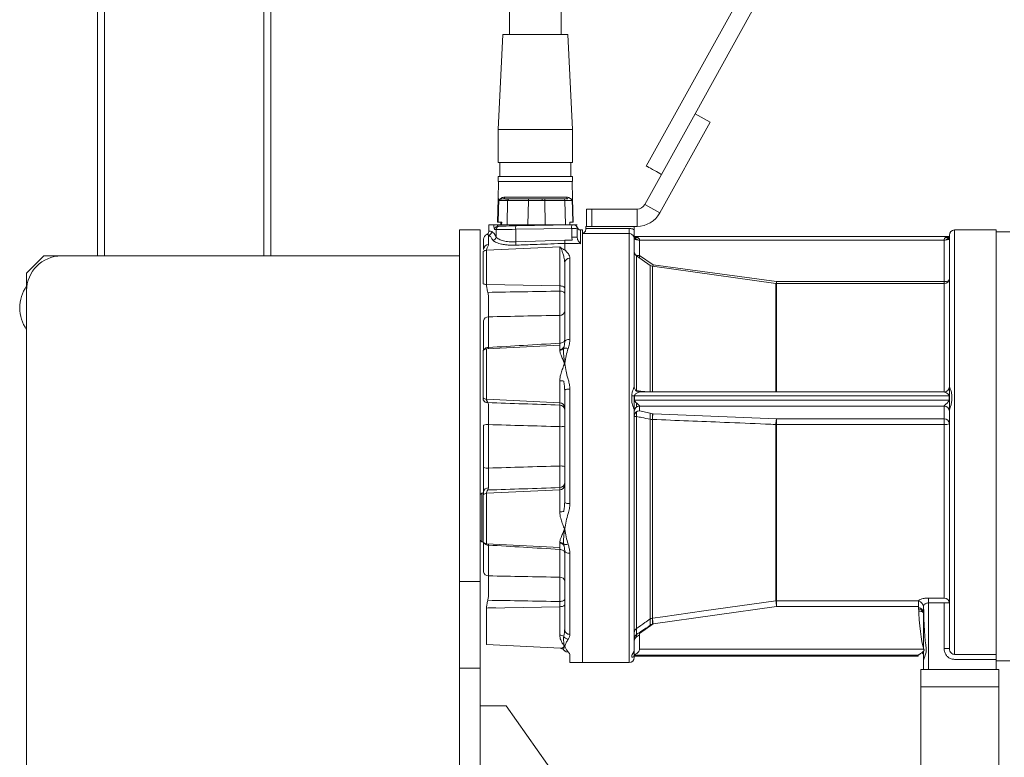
# Model space of a CAD drawing. Header units: millimetres. Extents: x 51 to 162, y 18 to 277.
# Tile 2 of 5: x 57 to 114, y 134 to 177. Entities that reach past the tile are written whole.
import ezdxf

# ---------------------------------------------------------------- set-up
doc = ezdxf.new("R2010")
doc.units = ezdxf.units.MM

msp = doc.modelspace()

# ---------------------------------------------------------------- linework, layer by layer
at = {"color": 7, "linetype": 'Continuous', "lineweight": 15}
for p, q in [((61.495, 219.429), (61.495, 163.212)), ((71.495, 219.429), (71.495, 163.212)), ((111.804, 201.989), (93.19, 168.409)), ((96.004, 171.422), (112.679, 201.504)), ((85.281, 179.112), (85.281, 176.012)), ((88.281, 176.012), (88.281, 179.112)), ((84.906, 176.012), (84.631, 170.512)), ((88.656, 176.012), (84.906, 176.012)), ((88.931, 170.512), (88.656, 176.012)), ((93.098, 166.18), (96.004, 171.422)), ((96.879, 170.938), (96.004, 171.422)), ((93.973, 165.695), (96.879, 170.938)), ((84.631, 170.512), (84.631, 168.612)), ((88.931, 170.512), (84.631, 170.512)), ((88.931, 168.612), (88.931, 170.512)), ((84.731, 168.612), (84.731, 167.812)), ((88.831, 167.812), (88.831, 168.612)), ((84.631, 167.812), (84.631, 167.512)), ((88.931, 167.812), (84.631, 167.812)), ((88.931, 167.512), (88.931, 167.812)), ((84.657, 167.512), (84.631, 166.512)), ((88.931, 166.512), (88.905, 167.512)), ((84.631, 166.512), (84.595, 165.162)), ((84.67, 166.512), (84.634, 165.162)), ((84.668, 166.415), (84.67, 166.512)), ((84.67, 166.512), (84.67, 166.512)), ((85.022, 166.61), (88.581, 166.61)), ((85.149, 165.012), (85.179, 166.415)), ((85.277, 166.512), (86.376, 166.512)), ((86.377, 166.415), (86.347, 165.012)), ((87.322, 166.512), (88.389, 166.512)), ((87.355, 165.012), (87.324, 166.415)), ((88.488, 166.415), (88.519, 165.012)), ((88.904, 166.512), (88.907, 166.415)), ((88.904, 166.512), (88.904, 166.512)), ((88.94, 165.162), (88.904, 166.512)), ((88.967, 165.162), (88.931, 166.512)), ((93.973, 165.695), (93.098, 166.18)), ((89.745, 165.922), (90.045, 165.922)), ((90.045, 165.922), (92.661, 165.922)), ((90.045, 164.922), (90.045, 165.922)), ((92.661, 164.922), (92.661, 165.922)), ((84.095, 164.641), (84.095, 165.012)), ((84.095, 165.012), (84.376, 165.012)), ((84.983, 165.012), (84.572, 165.012)), ((85.652, 164.95), (88.886, 165.007)), ((88.989, 165.012), (88.601, 165.012)), ((83.595, 164.712), (82.395, 164.712)), ((82.395, 163.212), (82.395, 164.712)), ((83.595, 144.398), (83.595, 164.712)), ((84.079, 164.42), (84.079, 163.875)), ((84.519, 164.317), (84.519, 164.734)), ((88.879, 164.807), (85.645, 164.751)), ((85.645, 164.022), (85.645, 164.751)), ((88.879, 164.292), (88.879, 164.807)), ((89.495, 164.712), (89.395, 164.712)), ((89.495, 164.509), (89.495, 139.712)), ((92.195, 164.509), (89.495, 164.509)), ((92.495, 164.912), (89.695, 164.912)), ((89.695, 164.804), (92.195, 164.804)), ((92.495, 164.722), (92.495, 164.912)), ((110.695, 155.65), (110.695, 164.412)), ((113.395, 164.712), (110.995, 164.712)), ((114.195, 164.612), (113.395, 164.612)), ((85.645, 164.022), (88.48, 164.126)), ((88.475, 163.569), (88.475, 163.938)), ((92.495, 164.194), (92.495, 155.65)), ((110.661, 164.341), (92.529, 164.341)), ((92.795, 164.129), (92.795, 163.242)), ((92.795, 164.129), (110.395, 164.129)), ((110.395, 161.737), (110.395, 164.129)), ((83.958, 163.542), (88.19, 163.747)), ((83.958, 163.542), (83.958, 161.565)), ((88.19, 161.48), (88.19, 163.747)), ((59.395, 163.212), (58.395, 163.212)), ((82.395, 163.212), (59.395, 163.212)), ((82.395, 144.398), (82.395, 162.733)), ((88.475, 158.247), (88.475, 162.815)), ((88.775, 163.076), (88.775, 158.395)), ((93.414, 162.669), (92.623, 163.223)), ((93.586, 162.706), (100.716, 161.737)), ((57.395, 162.212), (57.395, 161.212)), ((100.674, 161.615), (93.544, 162.617)), ((100.716, 161.737), (110.395, 161.737)), ((110.395, 161.612), (100.716, 161.612)), ((57.395, 130.212), (57.395, 161.212)), ((88.19, 158.17), (88.19, 159.779)), ((88.19, 158.061), (83.958, 157.839)), ((88.19, 157.804), (88.192, 157.762)), ((88.19, 154.723), (88.19, 156)), ((88.475, 148.982), (88.475, 155.443)), ((88.775, 155.522), (88.775, 148.903)), ((110.4, 155.354), (92.789, 155.354)), ((110.695, 155.255), (110.695, 155.646)), ((83.958, 154.928), (88.19, 154.723)), ((92.495, 154.255), (92.495, 155.124)), ((92.506, 155.124), (110.683, 155.124)), ((92.506, 154.885), (110.683, 154.885)), ((110.695, 154.256), (110.695, 155.255)), ((92.495, 154.254), (92.495, 140.507)), ((92.795, 154.533), (110.395, 154.533)), ((92.795, 154.533), (92.795, 154.262)), ((110.395, 153.802), (110.395, 154.533)), ((110.695, 140.525), (110.695, 154.254)), ((92.623, 153.937), (92.623, 141.682)), ((93.414, 153.775), (93.414, 142.235)), ((93.544, 153.767), (93.544, 142.284)), ((93.586, 154.098), (100.716, 153.802)), ((100.716, 153.802), (110.395, 153.802)), ((88.19, 151.075), (88.19, 153.35)), ((110.395, 153.475), (100.716, 153.475)), ((110.395, 153.475), (110.395, 143.446)), ((83.958, 149.497), (88.19, 149.702)), ((88.19, 148.425), (88.19, 149.702)), ((100.709, 149.47), (100.674, 149.469)), ((83.958, 146.585), (88.19, 146.363)), ((84.079, 146.502), (84.079, 144.727)), ((88.19, 144.646), (88.19, 146.254)), ((88.475, 141.609), (88.475, 146.178)), ((88.775, 146.029), (88.775, 141.349)), ((82.395, 144.398), (83.595, 144.398)), ((82.395, 139.396), (82.395, 144.398)), ((83.595, 139.396), (83.595, 144.398)), ((84.503, 142.871), (84.078, 142.895)), ((88.19, 141.306), (88.19, 142.945)), ((100.716, 142.955), (93.586, 141.953)), ((100.716, 143.287), (108.912, 143.287)), ((108.912, 142.955), (100.716, 142.955)), ((109.195, 142.6), (109.195, 142.956)), ((109.495, 143.166), (109.495, 139.312)), ((110.395, 140.525), (110.395, 143.166)), ((109.195, 140.575), (109.195, 142.6)), ((88.472, 141.581), (88.475, 141.609)), ((92.623, 141.202), (92.795, 141.322)), ((83.958, 140.767), (88.236, 140.543)), ((92.795, 140.484), (109.221, 140.484)), ((92.495, 140.184), (92.495, 140.012)), ((92.506, 140.146), (108.9, 140.146)), ((92.506, 140.091), (108.895, 140.091)), ((92.529, 140.084), (108.895, 140.084)), ((109.195, 140.208), (109.195, 140.359)), ((82.395, 124.712), (82.395, 139.396)), ((82.395, 139.396), (83.595, 139.396)), ((83.595, 124.712), (83.595, 139.396)), ((88.775, 139.712), (89.495, 139.712)), ((89.495, 139.712), (92.195, 139.712)), ((109.195, 139.312), (109.195, 139.835)), ((113.395, 139.812), (114.195, 139.812)), ((109.045, 139.312), (109.045, 138.312)), ((109.045, 139.312), (113.545, 139.312)), ((109.045, 138.312), (109.045, 126.212)), ((109.045, 138.312), (113.545, 138.312)), ((113.545, 126.212), (113.545, 138.312)), ((85.095, 137.212), (83.595, 137.212)), ((91.095, 128.712), (85.095, 137.212))]:
    msp.add_line(p, q, dxfattribs=at)
at = {"color": 8, "linetype": 'Continuous', "lineweight": 15}
for p, q in [((61.895, 219.429), (61.895, 163.212)), ((71.095, 219.429), (71.095, 163.212)), ((88.894, 166.415), (88.894, 166.415)), ((89.395, 164.712), (89.395, 163.92)), ((92.195, 139.712), (92.195, 164.509)), ((110.995, 164.712), (110.995, 140.189)), ((92.506, 164.334), (92.566, 164.334)), ((92.506, 164.279), (92.698, 164.279)), ((110.485, 164.279), (110.683, 164.279)), ((110.627, 164.334), (110.683, 164.334)), ((92.623, 163.223), (92.623, 155.429)), ((93.414, 162.669), (93.414, 155.34)), ((93.544, 162.617), (93.544, 155.354)), ((100.674, 161.615), (100.674, 155.354)), ((100.716, 161.612), (100.716, 155.354)), ((110.395, 161.612), (110.395, 155.35)), ((83.958, 157.839), (83.958, 154.928)), ((92.623, 155.404), (92.623, 155.43)), ((92.623, 154.481), (92.623, 154.721)), ((92.623, 153.938), (92.623, 154.21)), ((93.414, 153.775), (93.414, 154.135)), ((93.544, 153.767), (93.544, 154.108)), ((100.674, 150.621), (100.716, 150.623)), ((100.674, 149.891), (100.716, 149.891)), ((83.958, 149.497), (83.958, 146.585)), ((100.674, 149.54), (100.716, 149.54)), ((100.716, 149.466), (100.703, 149.466)), ((93.414, 141.873), (93.414, 142.235)), ((93.544, 141.928), (93.544, 142.284)), ((92.623, 141.338), (92.623, 141.681)), ((93.425, 141.881), (93.414, 141.873)), ((93.414, 141.873), (93.414, 141.817)), ((92.623, 141.338), (92.623, 141.202))]:
    msp.add_line(p, q, dxfattribs=at)
at = {"color": 144, "linetype": 'Continuous', "lineweight": 0}
for p, q in [((88.931, 168.612), (84.631, 168.612)), ((88.931, 167.512), (84.631, 167.512)), ((84.631, 166.512), (84.67, 166.512)), ((85.179, 166.415), (84.668, 166.415)), ((84.897, 166.512), (84.941, 166.512)), ((84.941, 166.512), (85.277, 166.512)), ((86.376, 166.512), (87.322, 166.512)), ((87.324, 166.415), (86.377, 166.415)), ((88.389, 166.512), (88.665, 166.512)), ((88.907, 166.415), (88.488, 166.415)), ((88.904, 166.512), (88.931, 166.512)), ((89.745, 164.922), (89.745, 165.922)), ((84.634, 165.162), (84.595, 165.162)), ((84.634, 165.162), (84.838, 165.162)), ((84.785, 165.012), (84.789, 165.162)), ((84.838, 165.162), (84.835, 165.012)), ((85.149, 165.012), (84.835, 165.012)), ((86.347, 165.012), (85.149, 165.012)), ((86.347, 165.012), (87.355, 165.012)), ((88.519, 165.012), (87.355, 165.012)), ((88.519, 165.012), (88.776, 165.012)), ((88.776, 165.012), (88.773, 165.162)), ((88.773, 165.162), (88.94, 165.162)), ((88.967, 165.162), (88.94, 165.162)), ((84.519, 164.734), (84.43, 164.733)), ((84.625, 164.933), (84.714, 164.934)), ((89.195, 164.809), (89.195, 164.912)), ((89.195, 164.809), (89.195, 164.292)), ((89.495, 164.712), (89.495, 164.509)), ((89.495, 139.712), (89.495, 164.712)), ((89.695, 164.804), (89.695, 164.912)), ((89.695, 164.753), (89.695, 164.804)), ((89.745, 164.922), (90.045, 164.922)), ((90.045, 164.922), (92.661, 164.922)), ((92.195, 164.804), (92.195, 164.509)), ((113.395, 164.712), (113.395, 140.189)), ((83.795, 163.591), (83.795, 164.182)), ((88.475, 163.938), (88.475, 163.938)), ((88.907, 164.117), (88.879, 164.292)), ((89.195, 164.292), (88.879, 164.292)), ((92.795, 164.141), (92.795, 164.129)), ((110.395, 164.129), (110.395, 164.141)), ((110.683, 164.334), (110.683, 164.279)), ((83.764, 161.597), (83.764, 163.464)), ((92.795, 163.242), (93.586, 162.706)), ((92.795, 163.102), (92.795, 163.242)), ((58.395, 163.212), (57.395, 162.212)), ((82.395, 162.733), (82.395, 163.212)), ((83.958, 161.565), (88.19, 161.48)), ((100.716, 161.612), (100.716, 161.737)), ((110.395, 161.612), (110.395, 161.737)), ((88.19, 161.48), (88.19, 161.179)), ((83.795, 159.46), (83.795, 157.78)), ((84.079, 159.698), (84.079, 157.923)), ((83.764, 155.006), (83.764, 157.755)), ((84.079, 157.923), (84.078, 157.846)), ((88.19, 157.762), (88.19, 158.061)), ((88.468, 156.98), (88.468, 157.011)), ((88.484, 156.983), (88.484, 157.009)), ((88.484, 157.009), (88.484, 156.983)), ((92.495, 155.65), (92.495, 155.646)), ((92.795, 155.352), (92.77, 155.353)), ((110.695, 155.646), (110.695, 155.65)), ((88.19, 154.598), (88.19, 154.723)), ((92.35, 154.894), (92.35, 155.134)), ((92.506, 155.124), (92.506, 154.885)), ((110.683, 154.885), (110.683, 155.124)), ((110.839, 155.134), (110.839, 154.894)), ((92.795, 154.537), (92.795, 154.533)), ((92.795, 154.262), (93.586, 154.098)), ((110.395, 154.533), (110.395, 154.537)), ((100.716, 153.475), (100.716, 153.802)), ((110.395, 153.475), (110.395, 153.802)), ((83.795, 153.428), (83.795, 150.997)), ((84.079, 153.468), (84.079, 150.957)), ((100.674, 153.475), (100.674, 143.284)), ((100.716, 153.475), (100.716, 143.287)), ((88.19, 149.702), (88.19, 149.826)), ((83.695, 149.088), (83.695, 149.498)), ((83.695, 146.698), (83.695, 149.088)), ((83.764, 146.67), (83.764, 149.418)), ((83.788, 149.56), (83.784, 149.553)), ((83.795, 149.573), (83.793, 149.569)), ((83.795, 149.573), (83.795, 149.442)), ((88.468, 147.414), (88.468, 147.444)), ((88.484, 147.416), (88.484, 147.442)), ((88.484, 147.442), (88.484, 147.416)), ((83.795, 144.965), (83.795, 146.644)), ((88.19, 146.363), (88.19, 146.663)), ((109.495, 143.446), (110.395, 143.446)), ((109.495, 143.446), (109.495, 143.166)), ((83.958, 142.86), (88.19, 142.945)), ((83.958, 142.86), (83.958, 140.767)), ((84.076, 142.868), (84.078, 142.883)), ((84.078, 142.888), (84.079, 142.881)), ((88.19, 142.945), (88.19, 143.246)), ((100.716, 142.955), (100.716, 143.287)), ((108.912, 143.287), (108.912, 142.955)), ((110.395, 143.166), (109.495, 143.166)), ((110.395, 143.166), (110.695, 143.166)), ((93.586, 141.953), (92.795, 141.4)), ((92.795, 141.4), (92.795, 140.484)), ((88.468, 140.658), (88.468, 140.671)), ((88.484, 140.669), (88.484, 140.658)), ((92.495, 140.507), (92.495, 140.208)), ((92.795, 140.484), (92.795, 140.472)), ((110.395, 140.525), (110.695, 140.525)), ((88.775, 140.158), (88.775, 139.712)), ((92.35, 140.048), (92.35, 140.104)), ((92.495, 140.208), (92.495, 140.184)), ((92.506, 140.146), (92.506, 140.091)), ((108.895, 140.127), (108.9, 140.146)), ((108.895, 140.091), (108.895, 140.127)), ((108.895, 140.084), (108.895, 140.091)), ((109.195, 139.835), (109.195, 140.208)), ((110.995, 140.189), (113.395, 140.189)), ((113.395, 139.9), (113.395, 140.189)), ((109.197, 139.854), (109.195, 139.835)), ((113.395, 139.9), (110.995, 139.9)), ((113.395, 139.9), (113.395, 139.312)), ((113.545, 139.312), (113.545, 138.312)), ((113.545, 138.312), (109.045, 138.312))]:
    msp.add_line(p, q, dxfattribs=at)
at = {"color": 144, "linetype": 'Continuous', "lineweight": 0, "flags": 128}
for points in [[(94.065, 167.924), (94.061, 167.926), (94.029, 167.944), (93.967, 167.978), (93.88, 168.026), (93.774, 168.085), (93.658, 168.15), (93.539, 168.216), (93.426, 168.278), (93.329, 168.332), (93.254, 168.373), (93.207, 168.4), (93.19, 168.409)], [(84.714, 164.934), (84.76, 164.935), (84.843, 164.936), (84.959, 164.938), (85.104, 164.941), (85.272, 164.944), (85.457, 164.947), (85.652, 164.95)], [(88.886, 165.007), (88.904, 165.007), (88.921, 165.008), (88.938, 165.008), (88.953, 165.008), (88.966, 165.008), (88.977, 165.009), (88.985, 165.009), (88.989, 165.009), (88.991, 165.009)], [(85.645, 164.751), (85.44, 164.748), (85.243, 164.745), (85.06, 164.742), (84.897, 164.74), (84.757, 164.738), (84.645, 164.736), (84.565, 164.735), (84.519, 164.734)], [(89.195, 164.809), (89.19, 164.809), (89.175, 164.809), (89.152, 164.809), (89.12, 164.808), (89.081, 164.808), (89.035, 164.808), (88.986, 164.808), (88.933, 164.807), (88.879, 164.807)], [(92.795, 164.129), (92.736, 164.13), (92.68, 164.135), (92.628, 164.144), (92.582, 164.154), (92.545, 164.168), (92.517, 164.183), (92.5, 164.199), (92.495, 164.216)], [(110.695, 164.216), (110.689, 164.199), (110.672, 164.183), (110.644, 164.168), (110.607, 164.154), (110.561, 164.144), (110.509, 164.135), (110.453, 164.13), (110.395, 164.129)], [(93.571, 162.613), (93.579, 162.657), (93.586, 162.706)], [(88.19, 161.48), (88.247, 161.477), (88.3, 161.47), (88.349, 161.459), (88.392, 161.444), (88.427, 161.427), (88.453, 161.408), (88.469, 161.387), (88.475, 161.365)], [(88.19, 161.179), (88.247, 161.175), (88.3, 161.168), (88.349, 161.157), (88.392, 161.143), (88.427, 161.126), (88.453, 161.107), (88.469, 161.086), (88.475, 161.064)], [(88.775, 155.522), (88.716, 155.521), (88.66, 155.516), (88.608, 155.509), (88.562, 155.499), (88.525, 155.487), (88.497, 155.473), (88.48, 155.458), (88.475, 155.443)], [(92.583, 155.439), (92.594, 155.436), (92.623, 155.429)], [(110.695, 155.255), (110.689, 155.197), (110.679, 155.16)], [(100.716, 149.466), (100.708, 149.469), (100.701, 149.464), (100.694, 149.449), (100.688, 149.425), (100.683, 149.394), (100.679, 149.355), (100.676, 149.311), (100.674, 149.263)], [(88.775, 148.903), (88.716, 148.904), (88.66, 148.909), (88.608, 148.916), (88.562, 148.926), (88.525, 148.938), (88.497, 148.952), (88.48, 148.966), (88.475, 148.982)], [(109.195, 142.6), (109.189, 142.617), (109.172, 142.634), (109.144, 142.649), (109.107, 142.662), (109.061, 142.673), (109.009, 142.681), (108.953, 142.686), (108.924, 142.688)], [(93.414, 141.873), (93.421, 141.88), (93.433, 141.879), (93.45, 141.869), (93.453, 141.867)], [(109.195, 140.208), (109.189, 140.225), (109.172, 140.242), (109.144, 140.257), (109.107, 140.27), (109.09, 140.275)]]:
    msp.add_lwpolyline(points, dxfattribs=at)
at = {"color": 7, "linetype": 'Continuous', "lineweight": 15, "flags": 128}
for points in [[(88.19, 158.17), (88.247, 158.175), (88.3, 158.187), (88.349, 158.205), (88.392, 158.228), (88.427, 158.255), (88.453, 158.287), (88.469, 158.32), (88.475, 158.355)], [(88.775, 158.395), (88.716, 158.392), (88.66, 158.384), (88.608, 158.37), (88.562, 158.352), (88.525, 158.329), (88.497, 158.304), (88.48, 158.276), (88.475, 158.247)], [(88.442, 157.877), (88.428, 157.852), (88.425, 157.847)], [(88.19, 146.254), (88.247, 146.249), (88.3, 146.238), (88.349, 146.22), (88.392, 146.197), (88.427, 146.169), (88.453, 146.138), (88.469, 146.104), (88.475, 146.069)], [(88.425, 146.578), (88.429, 146.572), (88.442, 146.547)], [(88.425, 146.578), (88.428, 146.572), (88.442, 146.547)], [(88.775, 146.029), (88.716, 146.032), (88.66, 146.041), (88.608, 146.054), (88.562, 146.073), (88.525, 146.095), (88.497, 146.121), (88.48, 146.149), (88.475, 146.178)], [(88.19, 143.246), (88.247, 143.249), (88.3, 143.256), (88.349, 143.267), (88.392, 143.282), (88.427, 143.299), (88.453, 143.318), (88.469, 143.339), (88.475, 143.361)], [(88.19, 142.945), (88.247, 142.948), (88.3, 142.955), (88.349, 142.966), (88.392, 142.98), (88.427, 142.997), (88.453, 143.017), (88.469, 143.038), (88.475, 143.059)], [(93.544, 142.284), (94.138, 142.367), (96.514, 142.7), (100.674, 143.284)]]:
    msp.add_lwpolyline(points, dxfattribs=at)
at = {"color": 144, "linetype": 'Continuous', "lineweight": 0}
for centre, radius, start, end in [((84.931, 166.604), 0.0918, 276.0699, 3.8333), ((85.278, 166.413), 0.099, 90.5216, 179.0408), ((84.993, 166.439), 1.385, 359.011, 3.0421), ((88.568, 166.439), 1.384, 176.9565, 180.9904), ((85.941, 166.439), 1.383, 359.0078, 3.0435), ((88.389, 166.413), 0.0994, 1.1389, 89.6516), ((88.673, 166.604), 0.0925, 176.7296, 264.7), ((92.661, 166.422), 1.5, 270, 331), ((86.606, 164.817), 0.964, 172.042, 183.9617), ((89.84, 164.874), 0.964, 172.0428, 183.961), ((88.995, 164.809), 0.2, 0, 91), ((84.629, 164.734), 0.199, 91.2741, 180.2939), ((84.086, 163.584), 0.292, 91.4865, 178.6101), ((84.315, 164.327), 0.204, 274.5529, 357.2783), ((83.851, 163.928), 1.796, 357.0018, 2.9982), ((83.972, 163.23), 0.312, 92.4548, 131.5996), ((92.775, 163.957), 0.716, 253.1869, 271.5901), ((88.756, 162.794), 0.282, 86.2755, 175.7132), ((83.96, 162.172), 0.607, 251.1772, 269.8008), ((96.32, 162.383), 4.443, 350.0224, 351.6389), ((110.429, 162.305), 0.57, 266.5441, 294.7713), ((59.195, 160.212), 2.2, 144.9032, 215.0968), ((84.064, 159.427), 0.271, 86.7552, 173.1588), ((84.051, 157.634), 0.29, 84.4153, 148.0488), ((88.181, 158.105), 0.301, 271.8035, 330.1477), ((88.183, 158.08), 0.319, 271.2495, 318.2936), ((88.537, 157.525), 0.362, 68.7465, 108.5897), ((88.202, 154.994), 1.006, 77.3886, 90.6405), ((92.791, 155.65), 0.297, 180.0152, 211.7895), ((110.397, 155.648), 0.298, 271.8358, 359.6514), ((84.017, 155.004), 0.269, 209.2621, 273.2705), ((88.187, 154.435), 0.288, 2.2024, 89.3331), ((92.502, 156.25), 1.126, 262.2693, 270.2172), ((88.187, 154.31), 0.288, 2.2024, 89.3331), ((92.788, 154.24), 0.294, 88.75, 178.6901), ((92.788, 153.969), 0.294, 88.7453, 178.6948), ((110.401, 154.24), 0.294, 1.3099, 91.2495), ((92.606, 154.115), 0.179, 231.3557, 275.162), ((93.573, 155.368), 1.601, 264.292, 268.9652), ((94.679, 153.792), 1.135, 164.3555, 181.2778), ((101.793, 153.498), 1.12, 164.2601, 181.1777), ((110.401, 153.508), 0.294, 1.3099, 91.2495), ((84.012, 152.914), 0.558, 83.087, 112.9096), ((110.468, 154.063), 0.593, 262.8656, 292.4335), ((84.012, 151.511), 0.558, 247.0926, 276.9155), ((101.793, 150.926), 1.12, 178.8223, 195.7399), ((84.066, 149.545), 0.273, 87.802, 174.1158), ((88.187, 150.114), 0.288, 270.6634, 357.8011), ((88.187, 149.989), 0.288, 270.6669, 357.7976), ((83.972, 149.185), 0.312, 92.4596, 131.5949), ((100.715, 148.325), 0.939, 89.9854, 92.5334), ((88.201, 149.432), 1.008, 269.3695, 282.6014), ((84.061, 146.812), 0.311, 214.2923, 273.2475), ((88.183, 146.344), 0.319, 41.7026, 88.7591), ((88.181, 146.319), 0.301, 29.8516, 88.1931), ((88.537, 146.899), 0.362, 251.4066, 291.2572), ((84.064, 144.997), 0.271, 186.8425, 273.2407), ((110.404, 143.155), 0.29, 2.0684, 91.9254), ((107.589, 143.994), 6.952, 185.8655, 188.5991), ((108.896, 142.599), 0.298, 0.2481, 86.534), ((93.585, 141.978), 0.308, 97.5453, 123.6541), ((100.336, 142.974), 6.827, 185.8047, 188.6), ((92.778, 141.445), 0.284, 123.2831, 179.5951), ((88.194, 140.912), 0.394, 54.7356, 90.4886), ((88.723, 141.405), 0.347, 209.4806, 260.8355), ((92.79, 141.095), 0.295, 124.5216, 179.8921), ((88.177, 140.277), 0.3, 38.0936, 69.4433), ((88.465, 140.959), 0.301, 270.5504, 273.5373), ((88.637, 140.587), 0.256, 225.3982, 277.0137)]:
    msp.add_arc(centre, radius, start, end, dxfattribs=at)
at = {"color": 7, "linetype": 'Continuous', "lineweight": 15}
for centre, radius, start, end in [((85.173, 166.413), 0.0994, 90.3479, 178.8624), ((92.661, 166.422), 0.5, 270, 331), ((84.095, 164.182), 0.3, 113.8359, 180), ((84.065, 164.621), 0.202, 274.0296, 359.2722), ((84.718, 164.735), 0.199, 91.2741, 180.2939), ((89.395, 164.912), 0.2, 180, 270), ((110.995, 164.412), 0.3, 90, 180), ((92.795, 163.468), 0.3, 180, 235), ((59.395, 161.212), 2, 90, 180), ((93.586, 162.914), 0.3, 235, 262), ((100.716, 161.912), 0.3, 262, 270), ((110.395, 161.912), 0.3, 270, 0), ((88.207, 160.048), 0.27, 266.4768, 352.7677), ((83.974, 157.54), 0.3, 93, 134.2994), ((83.972, 155.24), 0.312, 228.4004, 267.5452), ((88.258, 153.967), 0.621, 263.7649, 290.4231), ((88.258, 150.457), 0.621, 69.5791, 96.2328), ((83.695, 149.398), 0.1, 90, 180), ((83.695, 149.598), 0.1, 270, 332.9289), ((83.695, 146.798), 0.1, 180, 270), ((83.695, 146.598), 0.1, 45.7006, 90), ((83.974, 146.885), 0.3, 225.7006, 267), ((88.207, 144.377), 0.27, 7.2363, 93.5193), ((108.895, 142.512), 0.3, 24.4558, 85.5515), ((93.586, 141.631), 0.3, 97.7368, 124.0934), ((88.756, 141.63), 0.282, 184.2885, 273.7254), ((92.795, 140.956), 0.3, 125, 180), ((92.195, 140.012), 0.3, 270, 0)]:
    msp.add_arc(centre, radius, start, end, dxfattribs=at)
at = {"color": 8, "linetype": 'Continuous', "lineweight": 15}
msp.add_arc((108.902, 142.949), 0.293, 1.3199, 88.0692, dxfattribs=at)
msp.add_ellipse((86.259, 166.412), major_axis=(1.2, -0.002), ratio=0.002148, start_param=2.690793, end_param=2.98447, dxfattribs=at)
at = {"color": 7, "linetype": 'Continuous', "lineweight": 15}
for centre, major_axis, ratio, start_param, end_param in [((86.357, 166.412), (1.2, -0.002), 0.002212, 1.553873, 2.949561), ((87.302, 166.412), (1.2, 0.002), 0.002148, 0.157122, 1.552811), ((84.104, 152.212), (0, 12.46), 0.140545, 6.043639, 6.190032)]:
    msp.add_ellipse(centre, major_axis=major_axis, ratio=ratio, start_param=start_param, end_param=end_param, dxfattribs=at)
at = {"color": 144, "linetype": 'Continuous', "lineweight": 0}
for centre, major_axis, ratio, start_param, end_param in [((87.205, 166.412), (1.2, 0.002), 0.002212, 1.469349, 1.58772), ((84.43, 165.133), (0, 0.4), 0.141755, 1.876365, 3.144136), ((84.628, 165.133), (0.004, 0.2), 0.335459, 2.223416, 3.154888), ((88.995, 165.209), (0.004, 0.2), 0.052264, 2.953804, 3.143422), ((4.511, 152.212), (242.33, 0), 0.051582, 1.212925, 1.216975), ((4.521, 152.212), (242.33, 0), 0.052408, 1.215118, 1.216998), ((109.495, 143.856), (0, 3.788), 0.158384, 1.810991, 2.668238), ((109.495, 143.903), (0, 3.788), 0.079192, 1.810991, 2.668238)]:
    msp.add_ellipse(centre, major_axis=major_axis, ratio=ratio, start_param=start_param, end_param=end_param, dxfattribs=at)
for points, knots in [([(84.662, 166.421), (84.664, 166.423), (84.691, 166.447), (84.757, 166.493), (84.853, 166.506), (84.897, 166.512)], [0, 0, 0, 0, 0.043374, 0.564961, 1, 1, 1, 1]), ([(84.668, 166.415), (84.668, 166.415), (84.672, 166.421), (84.708, 166.474), (84.785, 166.544), (84.915, 166.6), (84.987, 166.607), (85.022, 166.61)], [0, 0, 0, 0, 0.003174, 0.064622, 0.58063, 0.790522, 1, 1, 1, 1]), ([(88.581, 166.61), (88.615, 166.607), (88.683, 166.6), (88.804, 166.544), (88.873, 166.474), (88.904, 166.421), (88.907, 166.415), (88.907, 166.415)], [0, 0, 0, 0, 0.209477, 0.41937, 0.935378, 0.996826, 1, 1, 1, 1]), ([(84.376, 165.012), (84.382, 165.012), (84.395, 165.012), (84.444, 165.012), (84.505, 165.012), (84.552, 165.012), (84.572, 165.012)], [0, 0, 0, 0, 0.259743, 0.519117, 0.787803, 1, 1, 1, 1]), ([(88.989, 165.012), (88.994, 165.012), (89.005, 165.012), (89.037, 165.012), (89.09, 165.012), (89.155, 165.012), (89.191, 165.012), (89.194, 165.012), (89.195, 165.012)], [0, 0, 0, 0, 0.036549, 0.085566, 0.259215, 0.604562, 0.875876, 1, 1, 1, 1]), ([(84.095, 164.641), (84.092, 164.619), (84.088, 164.574), (84.053, 164.514), (84.012, 164.477), (83.983, 164.461), (83.974, 164.457), (83.973, 164.457)], [0, 0, 0, 0, 0.289118, 0.578127, 0.869616, 0.993066, 1, 1, 1, 1]), ([(89.695, 164.753), (89.692, 164.73), (89.687, 164.679), (89.648, 164.606), (89.583, 164.541), (89.526, 164.516), (89.495, 164.509), (89.495, 164.509)], [0, 0, 0, 0, 0.166696, 0.37082, 0.656413, 0.997443, 1, 1, 1, 1]), ([(92.195, 164.804), (92.262, 164.798), (92.367, 164.789), (92.461, 164.74), (92.495, 164.722)], [0, 0, 0, 0, 0.6347818, 1, 1, 1, 1]), ([(92.495, 164.194), (92.493, 164.219), (92.489, 164.278), (92.452, 164.367), (92.384, 164.445), (92.295, 164.499), (92.228, 164.505), (92.195, 164.509)], [0, 0, 0, 0, 0.156886, 0.375351, 0.587298, 0.794604, 1, 1, 1, 1]), ([(92.495, 164.722), (92.495, 164.671), (92.495, 164.549), (92.495, 164.368), (92.495, 164.255), (92.495, 164.194), (92.495, 164.194)], [0, 0, 0, 0, 0.2447587, 0.5893807, 0.9981831, 1, 1, 1, 1]), ([(84.079, 163.875), (84.079, 163.826), (84.051, 163.773), (84.006, 163.689), (83.99, 163.661), (83.966, 163.602), (83.958, 163.573), (83.958, 163.542)], [0, 0, 0, 0, 0.5, 0.5, 0.75, 0.75, 1, 1, 1, 1]), ([(85.645, 163.834), (85.57, 163.832), (85.421, 163.829), (85.205, 163.841), (85.003, 163.863), (84.819, 163.896), (84.658, 163.938), (84.521, 163.986), (84.416, 164.04), (84.357, 164.087), (84.338, 164.114), (84.331, 164.123)], [0, 0, 0, 0, 0.115661, 0.231327, 0.34645, 0.46159, 0.578864, 0.696152, 0.8187, 0.941249, 1, 1, 1, 1]), ([(84.519, 164.317), (84.524, 164.308), (84.552, 164.261), (84.666, 164.176), (84.924, 164.083), (85.26, 164.021), (85.517, 164.021), (85.645, 164.022)], [0, 0, 0, 0, 0.059684, 0.30734, 0.542685, 0.771558, 1, 1, 1, 1]), ([(88.48, 164.126), (88.48, 164.124), (88.48, 164.111), (88.48, 164.075), (88.479, 164.021), (88.478, 163.968), (88.476, 163.948), (88.475, 163.938)], [0, 0, 0, 0, 0.0156611, 0.1676846, 0.4451746, 0.7225899, 1, 1, 1, 1]), ([(89.206, 164.212), (89.215, 164.185), (89.24, 164.116), (89.299, 164.026), (89.352, 163.961), (89.388, 163.927), (89.394, 163.921), (89.395, 163.92)], [0, 0, 0, 0, 0.1773392, 0.4578244, 0.8979683, 0.997423, 1, 1, 1, 1]), ([(92.506, 164.334), (92.508, 164.336), (92.512, 164.342), (92.557, 164.341), (92.645, 164.32), (92.733, 164.27), (92.78, 164.208), (92.793, 164.169), (92.794, 164.147), (92.795, 164.141)], [0, 0, 0, 0, 0.0726849, 0.1721406, 0.448733, 0.7449717, 0.8645085, 0.9635245, 1, 1, 1, 1]), ([(92.693, 164.135), (92.689, 164.139), (92.643, 164.191), (92.57, 164.227), (92.518, 164.263), (92.507, 164.274), (92.506, 164.278), (92.506, 164.279)], [0, 0, 0, 0, 0.0598062, 0.6953836, 0.8425993, 0.9562595, 1, 1, 1, 1]), ([(110.395, 164.141), (110.397, 164.157), (110.401, 164.195), (110.44, 164.253), (110.524, 164.313), (110.619, 164.34), (110.671, 164.341), (110.682, 164.338), (110.683, 164.335), (110.683, 164.334)], [0, 0, 0, 0, 0.100981, 0.230151, 0.447666, 0.821049, 0.907535, 0.974304, 1, 1, 1, 1]), ([(110.683, 164.279), (110.681, 164.275), (110.677, 164.267), (110.632, 164.236), (110.564, 164.199), (110.516, 164.15), (110.501, 164.135)], [0, 0, 0, 0, 0.125603, 0.297483, 0.775446, 1, 1, 1, 1]), ([(88.475, 162.815), (88.464, 162.929), (88.446, 163.123), (88.373, 163.362), (88.306, 163.543), (88.27, 163.64), (88.254, 163.685)], [0, 0, 0, 0, 0.331098, 0.560085, 0.791068, 1, 1, 1, 1]), ([(88.254, 163.685), (88.293, 163.656), (88.351, 163.613), (88.422, 163.569), (88.457, 163.56), (88.462, 163.56), (88.466, 163.56), (88.468, 163.56), (88.471, 163.561), (88.473, 163.562), (88.474, 163.565), (88.474, 163.568), (88.475, 163.569)], [0, 0, 0, 0, 0.631598, 0.906822, 0.923151, 0.935682, 0.942111, 0.948607, 0.954118, 0.961929, 0.976886, 1, 1, 1, 1]), ([(88.475, 163.569), (88.553, 163.493), (88.668, 163.382), (88.759, 163.211), (88.769, 163.121), (88.775, 163.076)], [0, 0, 0, 0, 0.513435, 0.754329, 1, 1, 1, 1]), ([(84.033, 161.108), (84.011, 161.194), (83.974, 161.344), (83.963, 161.498), (83.958, 161.565)], [0, 0, 0, 0, 0.564949, 1, 1, 1, 1]), ([(84.033, 161.108), (84.719, 161.12), (86.105, 161.144), (87.491, 161.167), (88.19, 161.179)], [0, 0, 0, 0, 0.495482, 1, 1, 1, 1]), ([(84.033, 161.108), (84.044, 161.068), (84.067, 160.987), (84.073, 160.899), (84.077, 160.855)], [0, 0, 0, 0, 0.494988, 1, 1, 1, 1]), ([(84.077, 160.855), (84.076, 160.824), (84.075, 160.66), (84.074, 160.355), (84.075, 160), (84.077, 159.794), (84.079, 159.711), (84.079, 159.698)], [0, 0, 0, 0, 0.072336, 0.381157, 0.690247, 0.950339, 1, 1, 1, 1]), ([(88.421, 157.868), (88.435, 157.933), (88.464, 158.063), (88.471, 158.185), (88.475, 158.247)], [0, 0, 0, 0, 0.497999, 1, 1, 1, 1]), ([(88.468, 157.011), (88.457, 157.101), (88.435, 157.283), (88.413, 157.514), (88.404, 157.712), (88.416, 157.816), (88.421, 157.868)], [0, 0, 0, 0, 0.290308, 0.583474, 0.790291, 1, 1, 1, 1]), ([(88.668, 157.863), (88.63, 157.724), (88.553, 157.446), (88.507, 157.155), (88.484, 157.009)], [0, 0, 0, 0, 0.497696, 1, 1, 1, 1]), ([(88.19, 156), (88.194, 156.061), (88.2, 156.184), (88.25, 156.402), (88.331, 156.652), (88.412, 156.853), (88.459, 156.961), (88.468, 156.98)], [0, 0, 0, 0, 0.177336, 0.359695, 0.64289, 0.934125, 1, 1, 1, 1]), ([(88.484, 156.983), (88.508, 156.837), (88.532, 156.69), (88.575, 156.468), (88.59, 156.394), (88.616, 156.284), (88.625, 156.247), (88.645, 156.174), (88.655, 156.137), (88.668, 156.101)], [0, 0, 0, 0, 0.5, 0.5, 0.75, 0.75, 0.875, 0.875, 1, 1, 1, 1]), ([(88.475, 155.443), (88.475, 155.532), (88.468, 155.621), (88.449, 155.799), (88.436, 155.888), (88.421, 155.976)], [0, 0, 0, 0, 0.5, 0.5, 1, 1, 1, 1]), ([(88.668, 156.101), (88.675, 156.081), (88.709, 155.979), (88.759, 155.787), (88.77, 155.611), (88.775, 155.522)], [0, 0, 0, 0, 0.108864, 0.550055, 1, 1, 1, 1]), ([(92.623, 155.429), (92.786, 155.411), (93.01, 155.386), (93.233, 155.361), (93.294, 155.354)], [0, 0, 0, 0, 0.729733, 1, 1, 1, 1]), ([(110.683, 155.124), (110.681, 155.137), (110.677, 155.166), (110.632, 155.227), (110.544, 155.289), (110.456, 155.335), (110.409, 155.353), (110.396, 155.355), (110.395, 155.352), (110.395, 155.352)], [0, 0, 0, 0, 0.0726929, 0.1721442, 0.4487259, 0.7449636, 0.8645058, 0.9635261, 1, 1, 1, 1]), ([(110.695, 155.65), (110.696, 155.646), (110.699, 155.637), (110.727, 155.574), (110.783, 155.436), (110.834, 155.273), (110.838, 155.157), (110.839, 155.134)], [0, 0, 0, 0, 0.093114, 0.23027, 0.489054, 0.899941, 1, 1, 1, 1]), ([(83.783, 154.873), (83.778, 154.887), (83.768, 154.912), (83.766, 154.977), (83.764, 155.006)], [0, 0, 0, 0, 0.544524, 1, 1, 1, 1]), ([(84.033, 154.736), (84.044, 154.718), (84.067, 154.682), (84.073, 154.632), (84.077, 154.607)], [0, 0, 0, 0, 0.495019, 1, 1, 1, 1]), ([(92.495, 154.254), (92.493, 154.267), (92.49, 154.299), (92.462, 154.398), (92.406, 154.574), (92.355, 154.753), (92.351, 154.871), (92.35, 154.894)], [0, 0, 0, 0, 0.093123, 0.230267, 0.48906, 0.899952, 1, 1, 1, 1]), ([(92.506, 154.885), (92.508, 154.872), (92.512, 154.842), (92.557, 154.773), (92.645, 154.694), (92.733, 154.619), (92.78, 154.569), (92.793, 154.548), (92.794, 154.539), (92.795, 154.537)], [0, 0, 0, 0, 0.072672, 0.172133, 0.448722, 0.744969, 0.864511, 0.963531, 1, 1, 1, 1]), ([(110.395, 154.537), (110.397, 154.544), (110.401, 154.56), (110.44, 154.603), (110.524, 154.679), (110.619, 154.756), (110.671, 154.834), (110.682, 154.864), (110.683, 154.88), (110.683, 154.885)], [0, 0, 0, 0, 0.100979, 0.230148, 0.44766, 0.821056, 0.907543, 0.974303, 1, 1, 1, 1]), ([(110.839, 154.894), (110.832, 154.821), (110.817, 154.67), (110.755, 154.489), (110.715, 154.356), (110.697, 154.287), (110.695, 154.261), (110.695, 154.254)], [0, 0, 0, 0, 0.314693, 0.648581, 0.796282, 0.945524, 1, 1, 1, 1]), ([(84.077, 154.607), (84.076, 154.588), (84.075, 154.49), (84.074, 154.256), (84.075, 153.895), (84.077, 153.622), (84.079, 153.489), (84.079, 153.468)], [0, 0, 0, 0, 0.072342, 0.381161, 0.690256, 0.950343, 1, 1, 1, 1]), ([(93.414, 153.775), (93.251, 153.808), (92.987, 153.862), (92.723, 153.916), (92.623, 153.937)], [0, 0, 0, 0, 0.618984, 1, 1, 1, 1]), ([(83.795, 149.573), (83.795, 149.608), (83.795, 149.694), (83.795, 149.861), (83.795, 150.071), (83.795, 150.303), (83.795, 150.612), (83.795, 150.847), (83.795, 150.997)], [0, 0, 0, 0, 0.106751, 0.261552, 0.416348, 0.571008, 0.725668, 1, 1, 1, 1]), ([(84.033, 149.689), (84.011, 149.653), (83.974, 149.589), (83.963, 149.524), (83.958, 149.497)], [0, 0, 0, 0, 0.564944, 1, 1, 1, 1]), ([(84.077, 149.818), (84.069, 149.779), (84.059, 149.731), (84.037, 149.696), (84.033, 149.689)], [0, 0, 0, 0, 0.8016922, 1, 1, 1, 1]), ([(88.421, 148.449), (88.435, 148.537), (88.464, 148.713), (88.471, 148.892), (88.475, 148.982)], [0, 0, 0, 0, 0.497999, 1, 1, 1, 1]), ([(88.775, 148.903), (88.769, 148.805), (88.757, 148.607), (88.698, 148.419), (88.668, 148.323)], [0, 0, 0, 0, 0.492931, 1, 1, 1, 1]), ([(88.468, 147.444), (88.459, 147.464), (88.413, 147.569), (88.332, 147.77), (88.251, 148.018), (88.201, 148.239), (88.194, 148.362), (88.19, 148.425)], [0, 0, 0, 0, 0.065876, 0.349469, 0.640307, 0.818065, 1, 1, 1, 1]), ([(88.668, 148.323), (88.63, 148.177), (88.553, 147.883), (88.507, 147.589), (88.484, 147.442)], [0, 0, 0, 0, 0.497704, 1, 1, 1, 1]), ([(88.421, 146.556), (88.415, 146.617), (88.403, 146.738), (88.418, 146.975), (88.442, 147.202), (88.462, 147.362), (88.468, 147.414)], [0, 0, 0, 0, 0.239681, 0.484925, 0.836028, 1, 1, 1, 1]), ([(88.484, 147.416), (88.507, 147.27), (88.553, 146.979), (88.63, 146.7), (88.668, 146.562)], [0, 0, 0, 0, 0.5025348, 1, 1, 1, 1]), ([(84.078, 146.579), (84.078, 146.57), (84.078, 146.548), (84.079, 146.52), (84.079, 146.502)], [0, 0, 0, 0, 0.382651, 1, 1, 1, 1]), ([(88.475, 146.178), (88.475, 146.239), (88.468, 146.3), (88.449, 146.426), (88.436, 146.49), (88.421, 146.556)], [0, 0, 0, 0, 0.5, 0.5, 1, 1, 1, 1]), ([(84.079, 144.727), (84.078, 144.646), (84.076, 144.474), (84.074, 144.113), (84.075, 143.795), (84.076, 143.616), (84.077, 143.57)], [0, 0, 0, 0, 0.274978, 0.583851, 0.89301, 1, 1, 1, 1]), ([(84.077, 143.57), (84.069, 143.5), (84.059, 143.413), (84.037, 143.332), (84.033, 143.316)], [0, 0, 0, 0, 0.801658, 1, 1, 1, 1]), ([(108.912, 143.287), (108.917, 143.293), (108.941, 143.321), (109.022, 143.369), (109.18, 143.417), (109.348, 143.442), (109.456, 143.445), (109.495, 143.446)], [0, 0, 0, 0, 0.079171, 0.339428, 0.600153, 0.855061, 1, 1, 1, 1]), ([(83.958, 142.86), (83.963, 142.927), (83.974, 143.08), (84.011, 143.231), (84.033, 143.316)], [0, 0, 0, 0, 0.435061, 1, 1, 1, 1]), ([(88.19, 143.246), (87.491, 143.258), (86.105, 143.281), (84.719, 143.305), (84.033, 143.316)], [0, 0, 0, 0, 0.504518, 1, 1, 1, 1]), ([(109.495, 143.166), (109.466, 143.164), (109.408, 143.16), (109.33, 143.132), (109.264, 143.089), (109.222, 143.043), (109.208, 143.013), (109.203, 143.002)], [0, 0, 0, 0, 0.197462, 0.394233, 0.607326, 0.863663, 1, 1, 1, 1]), ([(92.623, 141.682), (92.786, 141.796), (93.05, 141.98), (93.313, 142.165), (93.414, 142.235)], [0, 0, 0, 0, 0.618987, 1, 1, 1, 1]), ([(93.414, 141.873), (93.251, 141.763), (92.987, 141.584), (92.723, 141.406), (92.623, 141.338)], [0, 0, 0, 0, 0.618986, 1, 1, 1, 1]), ([(88.468, 140.671), (88.459, 140.679), (88.413, 140.727), (88.332, 140.833), (88.251, 140.993), (88.201, 141.154), (88.194, 141.255), (88.19, 141.306)], [0, 0, 0, 0, 0.065881, 0.349475, 0.64031, 0.818059, 1, 1, 1, 1]), ([(88.421, 141.234), (88.415, 141.177), (88.403, 141.063), (88.418, 140.897), (88.442, 140.766), (88.462, 140.694), (88.468, 140.671)], [0, 0, 0, 0, 0.239676, 0.484927, 0.836025, 1, 1, 1, 1]), ([(88.668, 141.062), (88.63, 140.994), (88.553, 140.856), (88.507, 140.732), (88.484, 140.669)], [0, 0, 0, 0, 0.497699, 1, 1, 1, 1]), ([(88.236, 140.545), (88.238, 140.544), (88.261, 140.539), (88.332, 140.563), (88.412, 140.611), (88.459, 140.651), (88.468, 140.658)], [0, 0, 0, 0, 0.059266, 0.47532, 0.903212, 1, 1, 1, 1]), ([(88.414, 140.457), (88.412, 140.459), (88.404, 140.464), (88.419, 140.509), (88.442, 140.575), (88.462, 140.638), (88.468, 140.658)], [0, 0, 0, 0, 0.129629, 0.410377, 0.812291, 1, 1, 1, 1]), ([(92.35, 140.104), (92.357, 140.125), (92.372, 140.17), (92.434, 140.268), (92.474, 140.373), (92.492, 140.446), (92.494, 140.494), (92.495, 140.507)], [0, 0, 0, 0, 0.3146964, 0.6485757, 0.7962778, 0.9455189, 1, 1, 1, 1]), ([(108.9, 140.146), (108.909, 140.152), (108.93, 140.168), (109.016, 140.223), (109.111, 140.284), (109.188, 140.349), (109.22, 140.384), (109.235, 140.42), (109.237, 140.447), (109.23, 140.468), (109.224, 140.48), (109.221, 140.484)], [0, 0, 0, 0, 0.117034, 0.294719, 0.640282, 0.734109, 0.836441, 0.883572, 0.931141, 0.972538, 1, 1, 1, 1]), ([(109.358, 140.531), (109.362, 140.481), (109.372, 140.349), (109.309, 140.15), (109.247, 139.988), (109.209, 139.892), (109.201, 139.865), (109.197, 139.854)], [0, 0, 0, 0, 0.19691, 0.513867, 0.796251, 0.921205, 1, 1, 1, 1]), ([(110.995, 139.9), (110.929, 139.907), (110.798, 139.92), (110.623, 140.021), (110.487, 140.171), (110.408, 140.348), (110.399, 140.471), (110.395, 140.525)], [0, 0, 0, 0, 0.2042114, 0.4083109, 0.6156972, 0.8306409, 1, 1, 1, 1]), ([(110.695, 140.525), (110.7, 140.475), (110.71, 140.382), (110.787, 140.271), (110.886, 140.201), (110.96, 140.193), (110.995, 140.189)], [0, 0, 0, 0, 0.302422, 0.564383, 0.793401, 1, 1, 1, 1]), ([(88.668, 140.333), (88.675, 140.326), (88.709, 140.293), (88.759, 140.233), (88.77, 140.184), (88.775, 140.158)], [0, 0, 0, 0, 0.108865, 0.550057, 1, 1, 1, 1]), ([(92.495, 140.184), (92.493, 140.166), (92.49, 140.122), (92.462, 140.063), (92.406, 140.017), (92.355, 140.02), (92.351, 140.043), (92.35, 140.048)], [0, 0, 0, 0, 0.093119, 0.230269, 0.489056, 0.899952, 1, 1, 1, 1]), ([(92.795, 140.472), (92.793, 140.454), (92.788, 140.413), (92.749, 140.343), (92.665, 140.255), (92.57, 140.197), (92.518, 140.162), (92.507, 140.151), (92.506, 140.147), (92.506, 140.146)], [0, 0, 0, 0, 0.10098, 0.230149, 0.447664, 0.821052, 0.907538, 0.974303, 1, 1, 1, 1]), ([(92.506, 140.091), (92.507, 140.088), (92.51, 140.084), (92.523, 140.084), (92.529, 140.084)], [0, 0, 0, 0, 0.553595, 1, 1, 1, 1])]:
    msp.add_open_spline(points, degree=3, knots=knots, dxfattribs=at)
at = {"color": 7, "linetype": 'Continuous', "lineweight": 15}
for points, knots in [([(84.079, 164.42), (84.051, 164.443), (84.016, 164.472), (83.981, 164.459), (83.973, 164.457)], [0, 0, 0, 0, 0.792587, 1, 1, 1, 1]), ([(84.331, 164.123), (84.313, 164.153), (84.262, 164.236), (84.178, 164.343), (84.112, 164.394), (84.079, 164.42)], [0, 0, 0, 0, 0.220723, 0.609739, 1, 1, 1, 1]), ([(84.095, 164.641), (84.105, 164.645), (84.163, 164.666), (84.22, 164.64), (84.266, 164.619)], [0, 0, 0, 0, 0.189367, 1, 1, 1, 1]), ([(88.475, 163.938), (88.475, 163.938), (88.342, 163.938), (87.676, 163.899), (86.733, 163.876), (85.923, 163.845), (85.645, 163.834)], [0, 0, 0, 0, 0.000004, 0.141062, 0.705291, 1, 1, 1, 1]), ([(88.19, 163.747), (88.191, 163.747), (88.212, 163.727), (88.233, 163.706), (88.254, 163.685)], [0, 0, 0, 0, 0.015946, 1, 1, 1, 1]), ([(88.19, 159.779), (88.191, 159.872), (88.194, 160.06), (88.195, 160.444), (88.193, 160.833), (88.191, 161.07), (88.19, 161.179)], [0, 0, 0, 0, 0.26017, 0.520398, 0.780396, 1, 1, 1, 1]), ([(88.19, 159.779), (87.491, 159.765), (86.121, 159.738), (84.75, 159.711), (84.079, 159.698)], [0, 0, 0, 0, 0.510183, 1, 1, 1, 1]), ([(84.079, 157.923), (84.75, 157.963), (86.121, 158.046), (87.491, 158.128), (88.19, 158.17)], [0, 0, 0, 0, 0.489817, 1, 1, 1, 1]), ([(88.775, 158.395), (88.769, 158.307), (88.757, 158.127), (88.698, 157.952), (88.668, 157.863)], [0, 0, 0, 0, 0.492932, 1, 1, 1, 1]), ([(88.468, 157.011), (88.459, 157.03), (88.413, 157.132), (88.332, 157.31), (88.251, 157.501), (88.201, 157.652), (88.194, 157.725), (88.19, 157.762)], [0, 0, 0, 0, 0.065877, 0.349473, 0.640309, 0.818064, 1, 1, 1, 1]), ([(92.35, 155.134), (92.357, 155.205), (92.372, 155.351), (92.434, 155.505), (92.474, 155.602), (92.492, 155.643), (92.494, 155.648), (92.495, 155.65)], [0, 0, 0, 0, 0.314704, 0.648582, 0.796281, 0.945526, 1, 1, 1, 1]), ([(92.789, 155.356), (92.773, 155.356), (92.73, 155.356), (92.658, 155.381), (92.586, 155.428), (92.555, 155.475), (92.541, 155.496)], [0, 0, 0, 0, 0.157727, 0.44515, 0.750206, 1, 1, 1, 1]), ([(83.958, 154.928), (83.958, 154.912), (83.961, 154.896), (83.969, 154.864), (83.976, 154.848), (83.998, 154.8), (84.016, 154.768), (84.033, 154.736)], [0, 0, 0, 0, 0.25, 0.25, 0.5, 0.5, 1, 1, 1, 1]), ([(84.033, 154.736), (84.719, 154.713), (85.406, 154.691), (86.093, 154.668), (86.792, 154.645), (87.491, 154.622), (88.19, 154.598)], [0.00238664, 0.00238664, 0.00238664, 0.00238664, 0.02303131, 0.02303131, 0.02303131, 0.04405249, 0.04405249, 0.04405249, 0.04405249]), ([(88.19, 153.35), (88.191, 153.415), (88.191, 153.479), (88.192, 153.608), (88.193, 153.672), (88.193, 153.767), (88.194, 153.799), (88.194, 153.861), (88.194, 153.892), (88.194, 153.982), (88.194, 154.04), (88.194, 154.124), (88.194, 154.152), (88.194, 154.205), (88.194, 154.231), (88.194, 154.305), (88.194, 154.351), (88.193, 154.415), (88.193, 154.436), (88.192, 154.474), (88.192, 154.493), (88.191, 154.544), (88.191, 154.573), (88.19, 154.598)], [0, 0, 0, 0, 0.125, 0.125, 0.25, 0.25, 0.3125, 0.3125, 0.375, 0.375, 0.5, 0.5, 0.5625, 0.5625, 0.625, 0.625, 0.75, 0.75, 0.8125, 0.8125, 0.875, 0.875, 1, 1, 1, 1]), ([(100.674, 153.475), (100.476, 153.483), (99.486, 153.524), (97.109, 153.621), (94.931, 153.71), (93.544, 153.767)], [0, 0, 0, 0, 0.08332, 0.416598, 1, 1, 1, 1]), ([(88.19, 153.35), (87.491, 153.37), (86.121, 153.409), (84.75, 153.448), (84.079, 153.468)], [0, 0, 0, 0, 0.510183, 1, 1, 1, 1]), ([(84.079, 150.957), (84.078, 150.837), (84.076, 150.582), (84.074, 150.209), (84.075, 149.955), (84.076, 149.846), (84.077, 149.818)], [0, 0, 0, 0, 0.2749818, 0.5838593, 0.8930116, 1, 1, 1, 1]), ([(84.079, 150.957), (84.75, 150.976), (86.121, 151.015), (87.491, 151.055), (88.19, 151.075)], [0, 0, 0, 0, 0.489817, 1, 1, 1, 1]), ([(88.19, 149.826), (88.191, 149.89), (88.194, 150.018), (88.195, 150.346), (88.193, 150.712), (88.191, 150.961), (88.19, 151.075)], [0, 0, 0, 0, 0.2601686, 0.5203977, 0.7803923, 1, 1, 1, 1]), ([(88.19, 149.826), (87.491, 149.803), (86.105, 149.757), (84.719, 149.711), (84.033, 149.689)], [0, 0, 0, 0, 0.504518, 1, 1, 1, 1]), ([(88.19, 146.663), (88.194, 146.699), (88.2, 146.772), (88.25, 146.921), (88.331, 147.113), (88.412, 147.291), (88.459, 147.395), (88.468, 147.414)], [0, 0, 0, 0, 0.177325, 0.359697, 0.642876, 0.934124, 1, 1, 1, 1]), ([(88.19, 146.254), (87.491, 146.297), (86.121, 146.379), (84.75, 146.462), (84.079, 146.502)], [0, 0, 0, 0, 0.510183, 1, 1, 1, 1]), ([(88.19, 146.254), (88.192, 146.356), (88.193, 146.52), (88.194, 146.592), (88.194, 146.62)], [0, 0, 0, 0, 0.620456, 1, 1, 1, 1]), ([(88.668, 146.562), (88.675, 146.543), (88.709, 146.447), (88.759, 146.27), (88.77, 146.11), (88.775, 146.029)], [0, 0, 0, 0, 0.108863, 0.550061, 1, 1, 1, 1]), ([(84.079, 144.727), (84.75, 144.713), (86.121, 144.686), (87.491, 144.66), (88.19, 144.646)], [0, 0, 0, 0, 0.489817, 1, 1, 1, 1]), ([(88.19, 143.246), (88.191, 143.376), (88.194, 143.635), (88.195, 144.044), (88.193, 144.398), (88.191, 144.568), (88.19, 144.646)], [0, 0, 0, 0, 0.26017, 0.520398, 0.780396, 1, 1, 1, 1]), ([(88.775, 141.349), (88.769, 141.299), (88.757, 141.198), (88.698, 141.108), (88.668, 141.062)], [0, 0, 0, 0, 0.492929, 1, 1, 1, 1]), ([(88.236, 140.542), (88.247, 140.541), (88.275, 140.54), (88.335, 140.517), (88.388, 140.485), (88.406, 140.457), (88.409, 140.453)], [0, 0, 0, 0, 0.235752, 0.586245, 0.941061, 1, 1, 1, 1]), ([(88.484, 140.658), (88.507, 140.599), (88.553, 140.481), (88.63, 140.382), (88.668, 140.333)], [0, 0, 0, 0, 0.502539, 1, 1, 1, 1]), ([(88.411, 140.455), (88.415, 140.449), (88.429, 140.43), (88.45, 140.411), (88.466, 140.397)], [0, 0, 0, 0, 0.266471, 1, 1, 1, 1])]:
    msp.add_open_spline(points, degree=3, knots=knots, dxfattribs=at)
at = {"color": 144, "linetype": 'Continuous', "lineweight": 0}
msp.add_open_spline([(89.195, 164.292), (89.195, 164.264), (89.198, 164.238), (89.206, 164.212)], degree=3, dxfattribs=at)
at = {"color": 8, "linetype": 'Continuous', "lineweight": 15}
for points, knots in [([(88.194, 157.763), (88.194, 157.811), (88.194, 157.902), (88.191, 158.085), (88.19, 158.17)], [0, 0, 0, 0, 0.539243, 1, 1, 1, 1]), ([(92.789, 155.353), (92.788, 155.353), (92.784, 155.354), (92.748, 155.341), (92.665, 155.3), (92.57, 155.243), (92.518, 155.173), (92.507, 155.144), (92.506, 155.129), (92.506, 155.124)], [0, 0, 0, 0, 0.037581, 0.175853, 0.408714, 0.808432, 0.901019, 0.972495, 1, 1, 1, 1]), ([(88.421, 141.234), (88.436, 141.294), (88.462, 141.405), (88.469, 141.525), (88.472, 141.581)], [0, 0, 0, 0, 0.53683, 1, 1, 1, 1])]:
    msp.add_open_spline(points, degree=3, knots=knots, dxfattribs=at)

doc.saveas('drawing.dxf')
